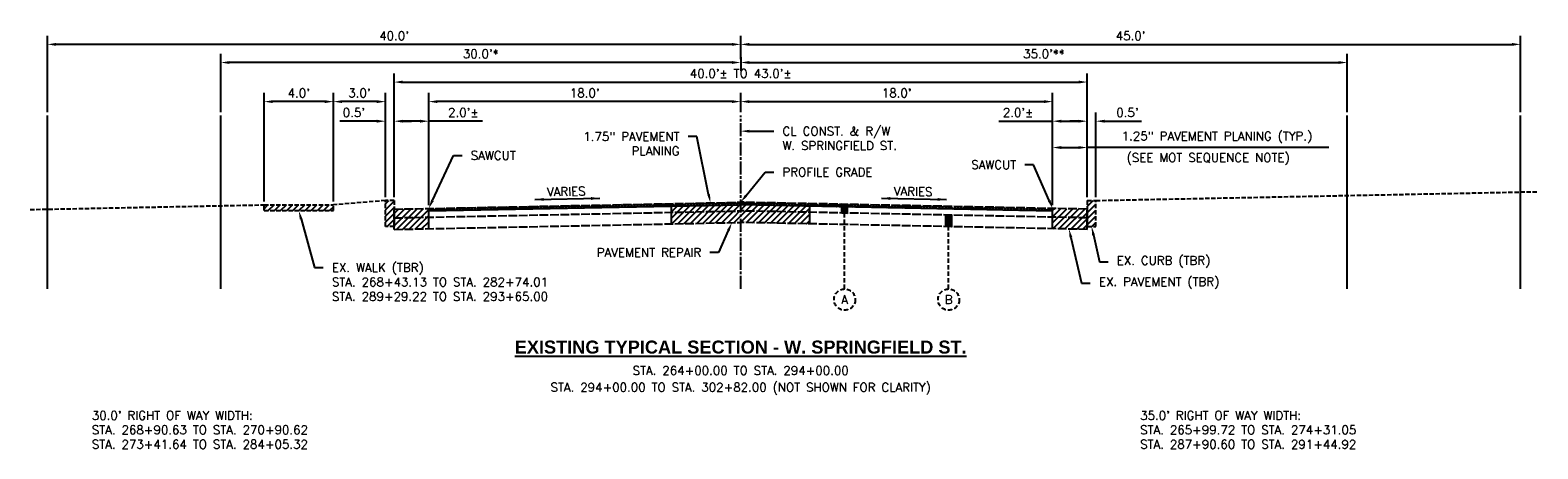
# Model space of a CAD drawing. Extents: x 1490311 to 1490501, y 656428 to 657058.
# Tile 1 of 15: x 1490329 to 1490416, y 656428 to 656452. Entities that reach past the tile are written whole.
import ezdxf
from ezdxf import colors
from ezdxf.entities.mleader import LeaderData, LeaderLine
from ezdxf.enums import TextEntityAlignment as Align
from ezdxf.math import Vec2, Vec3

# ---------------------------------------------------------------- set-up
doc = ezdxf.new("R2010")
doc.units = 0
doc.header["$MEASUREMENT"] = 0
doc.header["$PDMODE"] = 34
doc.header["$PDSIZE"] = 0.004
for name, pattern in [('B', [0.3, 0.25, -0.05]), ('C', [0.6, 0.5, -0.1]), ('E', [1, 0.75, -0.05, 0.15, -0.05]), ('HIDDEN', [0.375, 0.25, -0.125]), ('rowex', [0])]:
    doc.linetypes.add(name, pattern=pattern)
for name, color, linetype in [('CENTERLINE', 180, 'E'), ('E-CURB', 35, 'B'), ('E-GROUND', 82, 'B'), ('E-PAVEMENT', 27, 'C'), ('E-ROFW-EX', 6, 'rowex'), ('E-WALK', 132, 'B'), ('P-LABEL', 7, 'Continuous'), ('P-REMOVE', 1, 'Continuous')]:
    doc.layers.add(name, color=color, linetype=linetype)
doc.styles.add('SOLID', font='arialbd.ttf')
doc.styles.get("Standard").update_dxf_attribs({"font": 'simplex.shx'})
doc.dimstyles.new('COEC', dxfattribs={"dimscale": 13.9, "dimtxt": 0.18, "dimasz": 0.18, "dimexe": 0.18, "dimexo": 0.0625, "dimgap": 0.09, "dimtad": 1, "dimzin": 0, "dimdsep": 46, "dimtxsty": 'Standard', "dimcen": 0.09, "dimclrd": 256, "dimclre": 256, "dimclrt": 256, "dimaunit": 1, "dimadec": 4, "dimazin": 0, "dimtfac": 1, "dimtofl": 0, "dimtmove": 0, "dimatfit": 3, "dimfxl": 1, "dimtolj": 1, "dimtzin": 0, "dimlwd": -1, "dimlwe": -1, "dimarcsym": 0})
pattern_1 = [(45, (0, 0), (-0.176776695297, 0.176776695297), [])]
pattern_2 = [(45, (0, 0), (-0.088388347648, 0.088388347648), []), (135, (0, 0), (-0.088388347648, -0.088388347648), [])]

# ---------------------------------------------------------------- blocks, each defined once
blk = doc.blocks.new('*D351')
at = {"layer": 'Defpoints', "color": 0, "transparency": 16777216}
for p in [(1490351.783, 656448.236), (1490369.783, 656447.436), (1490351.783, 656442.076)]:
    blk.add_point(p, dxfattribs=at)
at = {"layer": 'P-LABEL', "transparency": 16777216}
for p, q in [((1490351.783, 656442.276), (1490351.783, 656448.736)), ((1490369.283, 656448.236), (1490352.283, 656448.236)), ((1490369.783, 656447.636), (1490369.783, 656448.736))]:
    blk.add_line(p, q, dxfattribs=at)
for points in [[(1490352.283, 656448.319), (1490352.283, 656448.152), (1490351.783, 656448.236)], [(1490369.283, 656448.319), (1490369.283, 656448.152), (1490369.783, 656448.236)]]:
    blk.add_solid(points, dxfattribs=at)
at = {"layer": 'P-LABEL', "transparency": 16777216, "insert": (1490360.783, 656448.733), "char_height": 0.5, "attachment_point": 5}
blk.add_mtext("\\A1;18.0'", dxfattribs=at)
blk = doc.blocks.new('*D352')
at = {"layer": 'Defpoints', "color": 0, "transparency": 16777216}
for p in [(1490349.783, 656447.108), (1490349.783, 656442.536), (1490351.783, 656442.076)]:
    blk.add_point(p, dxfattribs=at)
at = {"layer": 'P-LABEL', "transparency": 16777216}
for p, q in [((1490349.783, 656442.786), (1490349.783, 656447.608)), ((1490351.783, 656442.326), (1490351.783, 656447.608)), ((1490351.283, 656447.108), (1490350.283, 656447.108)), ((1490354.894, 656447.108), (1490351.783, 656447.108))]:
    blk.add_line(p, q, dxfattribs=at)
for points in [[(1490350.283, 656447.191), (1490350.283, 656447.024), (1490349.783, 656447.108)], [(1490351.283, 656447.191), (1490351.283, 656447.024), (1490351.783, 656447.108)]]:
    blk.add_solid(points, dxfattribs=at)
at = {"layer": 'P-LABEL', "transparency": 16777216, "insert": (1490353.777, 656447.605), "char_height": 0.5, "attachment_point": 5}
blk.add_mtext("\\A1;2.0'%%P", dxfattribs=at)
blk = doc.blocks.new('*D353')
at = {"layer": 'Defpoints', "color": 0, "transparency": 16777216}
for p in [(1490387.783, 656448.236), (1490369.783, 656447.436), (1490387.783, 656442.076)]:
    blk.add_point(p, dxfattribs=at)
at = {"layer": 'P-LABEL', "transparency": 16777216}
for p, q in [((1490369.783, 656447.636), (1490369.783, 656448.736)), ((1490370.283, 656448.236), (1490387.283, 656448.236)), ((1490387.783, 656442.276), (1490387.783, 656448.736))]:
    blk.add_line(p, q, dxfattribs=at)
for points in [[(1490370.283, 656448.319), (1490370.283, 656448.152), (1490369.783, 656448.236)], [(1490387.283, 656448.319), (1490387.283, 656448.152), (1490387.783, 656448.236)]]:
    blk.add_solid(points, dxfattribs=at)
at = {"layer": 'P-LABEL', "transparency": 16777216, "insert": (1490378.783, 656448.733), "char_height": 0.5, "attachment_point": 5}
blk.add_mtext("\\A1;18.0'", dxfattribs=at)
blk = doc.blocks.new('*D354')
at = {"layer": 'Defpoints', "color": 0, "transparency": 16777216}
for p in [(1490389.783, 656447.108), (1490387.783, 656442.076), (1490389.783, 656442.536)]:
    blk.add_point(p, dxfattribs=at)
at = {"layer": 'P-LABEL', "transparency": 16777216}
for p, q in [((1490387.783, 656442.326), (1490387.783, 656447.608)), ((1490389.783, 656442.786), (1490389.783, 656447.608)), ((1490384.672, 656447.108), (1490387.783, 656447.108)), ((1490388.283, 656447.108), (1490389.283, 656447.108))]:
    blk.add_line(p, q, dxfattribs=at)
for points in [[(1490388.283, 656447.191), (1490388.283, 656447.024), (1490387.783, 656447.108)], [(1490389.283, 656447.191), (1490389.283, 656447.024), (1490389.783, 656447.108)]]:
    blk.add_solid(points, dxfattribs=at)
at = {"layer": 'P-LABEL', "transparency": 16777216, "insert": (1490385.788, 656447.605), "char_height": 0.5, "attachment_point": 5}
blk.add_mtext("\\A1;2.0'%%P", dxfattribs=at)
blk = doc.blocks.new('*D355')
at = {"layer": 'Defpoints', "color": 0, "transparency": 16777216}
for p in [(1490389.783, 656449.363), (1490349.783, 656442.536), (1490389.783, 656442.536)]:
    blk.add_point(p, dxfattribs=at)
at = {"layer": 'P-LABEL', "transparency": 16777216}
for p, q in [((1490349.783, 656442.736), (1490349.783, 656449.863)), ((1490389.783, 656442.736), (1490389.783, 656449.863)), ((1490350.283, 656449.363), (1490389.283, 656449.363))]:
    blk.add_line(p, q, dxfattribs=at)
for points in [[(1490350.283, 656449.447), (1490350.283, 656449.28), (1490349.783, 656449.363)], [(1490389.283, 656449.447), (1490389.283, 656449.28), (1490389.783, 656449.363)]]:
    blk.add_solid(points, dxfattribs=at)
at = {"layer": 'P-LABEL', "transparency": 16777216, "insert": (1490369.783, 656449.861), "char_height": 0.5, "attachment_point": 5}
blk.add_mtext("\\A1;40.0'%%P TO 43.0'%%P", dxfattribs=at)
blk = doc.blocks.new('*D356')
at = {"layer": 'Defpoints', "color": 0, "transparency": 16777216}
for p in [(1490349.783, 656447.108), (1490349.283, 656442.536), (1490349.783, 656442.536)]:
    blk.add_point(p, dxfattribs=at)
at = {"layer": 'P-LABEL', "transparency": 16777216}
for p, q in [((1490349.283, 656442.736), (1490349.283, 656447.608)), ((1490349.783, 656442.736), (1490349.783, 656447.608)), ((1490348.783, 656447.108), (1490346.645, 656447.108)), ((1490350.283, 656447.108), (1490350.783, 656447.108))]:
    blk.add_line(p, q, dxfattribs=at)
for points in [[(1490348.783, 656447.191), (1490348.783, 656447.024), (1490349.283, 656447.108)], [(1490350.283, 656447.191), (1490350.283, 656447.024), (1490349.783, 656447.108)]]:
    blk.add_solid(points, dxfattribs=at)
at = {"layer": 'P-LABEL', "transparency": 16777216, "insert": (1490347.464, 656447.605), "char_height": 0.5, "attachment_point": 5}
blk.add_mtext("\\A1;0.5'", dxfattribs=at)
blk = doc.blocks.new('*D357')
at = {"layer": 'Defpoints', "color": 0, "transparency": 16777216}
for p in [(1490346.283, 656448.236), (1490346.283, 656442.286), (1490349.283, 656442.536)]:
    blk.add_point(p, dxfattribs=at)
at = {"layer": 'P-LABEL', "transparency": 16777216}
for p, q in [((1490346.283, 656442.486), (1490346.283, 656448.736)), ((1490348.783, 656448.236), (1490346.783, 656448.236)), ((1490349.283, 656442.736), (1490349.283, 656448.736))]:
    blk.add_line(p, q, dxfattribs=at)
for points in [[(1490346.783, 656448.319), (1490346.783, 656448.152), (1490346.283, 656448.236)], [(1490348.783, 656448.319), (1490348.783, 656448.152), (1490349.283, 656448.236)]]:
    blk.add_solid(points, dxfattribs=at)
at = {"layer": 'P-LABEL', "transparency": 16777216, "insert": (1490347.783, 656448.733), "char_height": 0.5, "attachment_point": 5}
blk.add_mtext("\\A1;3.0'", dxfattribs=at)
blk = doc.blocks.new('*D358')
at = {"layer": 'Defpoints', "color": 0, "transparency": 16777216}
for p in [(1490342.283, 656448.236), (1490342.283, 656442.286), (1490346.283, 656442.286)]:
    blk.add_point(p, dxfattribs=at)
at = {"layer": 'P-LABEL', "transparency": 16777216}
for p, q in [((1490342.283, 656442.486), (1490342.283, 656448.736)), ((1490345.783, 656448.236), (1490342.783, 656448.236)), ((1490346.283, 656442.486), (1490346.283, 656448.736))]:
    blk.add_line(p, q, dxfattribs=at)
for points in [[(1490342.783, 656448.319), (1490342.783, 656448.152), (1490342.283, 656448.236)], [(1490345.783, 656448.319), (1490345.783, 656448.152), (1490346.283, 656448.236)]]:
    blk.add_solid(points, dxfattribs=at)
at = {"layer": 'P-LABEL', "transparency": 16777216, "insert": (1490344.283, 656448.733), "char_height": 0.5, "attachment_point": 5}
blk.add_mtext("\\A1;4.0'", dxfattribs=at)
blk = doc.blocks.new('*D359')
at = {"layer": 'Defpoints', "color": 0, "transparency": 16777216}
for p in [(1490389.783, 656447.108), (1490389.783, 656442.536), (1490390.283, 656442.536)]:
    blk.add_point(p, dxfattribs=at)
at = {"layer": 'P-LABEL', "transparency": 16777216}
for p, q in [((1490389.783, 656442.736), (1490389.783, 656447.608)), ((1490390.283, 656442.736), (1490390.283, 656447.608)), ((1490389.283, 656447.108), (1490388.783, 656447.108)), ((1490390.783, 656447.108), (1490392.921, 656447.108))]:
    blk.add_line(p, q, dxfattribs=at)
for points in [[(1490389.283, 656447.191), (1490389.283, 656447.024), (1490389.783, 656447.108)], [(1490390.783, 656447.191), (1490390.783, 656447.024), (1490390.283, 656447.108)]]:
    blk.add_solid(points, dxfattribs=at)
at = {"layer": 'P-LABEL', "transparency": 16777216, "insert": (1490392.102, 656447.605), "char_height": 0.5, "attachment_point": 5}
blk.add_mtext("\\A1;0.5'", dxfattribs=at)
blk = doc.blocks.new('*D360')
at = {"layer": 'Defpoints', "color": 0, "transparency": 16777216}
for p in [(1490369.783, 656450.991), (1490339.783, 656450.491), (1490339.783, 656447.436)]:
    blk.add_point(p, dxfattribs=at)
at = {"layer": 'P-LABEL', "transparency": 16777216}
for p, q in [((1490339.783, 656447.636), (1490339.783, 656450.991)), ((1490369.783, 656450.791), (1490369.783, 656449.991)), ((1490369.283, 656450.491), (1490340.283, 656450.491))]:
    blk.add_line(p, q, dxfattribs=at)
for points in [[(1490340.283, 656450.574), (1490340.283, 656450.408), (1490339.783, 656450.491)], [(1490369.283, 656450.574), (1490369.283, 656450.408), (1490369.783, 656450.491)]]:
    blk.add_solid(points, dxfattribs=at)
at = {"layer": 'P-LABEL', "transparency": 16777216, "insert": (1490354.783, 656450.989), "char_height": 0.5, "attachment_point": 5}
blk.add_mtext("\\A1;30.0'*", dxfattribs=at)
blk = doc.blocks.new('*D361')
at = {"layer": 'Defpoints', "color": 0, "transparency": 16777216}
for p in [(1490329.783, 656451.536), (1490369.783, 656450.491), (1490329.783, 656447.436)]:
    blk.add_point(p, dxfattribs=at)
at = {"layer": 'P-LABEL', "transparency": 16777216}
for p, q in [((1490329.783, 656447.636), (1490329.783, 656452.036)), ((1490369.783, 656450.691), (1490369.783, 656452.036)), ((1490369.283, 656451.536), (1490330.283, 656451.536))]:
    blk.add_line(p, q, dxfattribs=at)
for points in [[(1490330.283, 656451.619), (1490330.283, 656451.452), (1490329.783, 656451.536)], [(1490369.283, 656451.619), (1490369.283, 656451.452), (1490369.783, 656451.536)]]:
    blk.add_solid(points, dxfattribs=at)
at = {"layer": 'P-LABEL', "transparency": 16777216, "insert": (1490349.783, 656452.033), "char_height": 0.5, "attachment_point": 5}
blk.add_mtext("\\A1;40.0'", dxfattribs=at)
blk = doc.blocks.new('*D362')
at = {"layer": 'Defpoints', "color": 0, "transparency": 16777216}
for p in [(1490369.783, 656450.991), (1490404.783, 656450.491), (1490404.783, 656447.436)]:
    blk.add_point(p, dxfattribs=at)
at = {"layer": 'P-LABEL', "transparency": 16777216}
for p, q in [((1490369.783, 656450.791), (1490369.783, 656449.991)), ((1490404.783, 656447.636), (1490404.783, 656450.991)), ((1490370.283, 656450.491), (1490404.283, 656450.491))]:
    blk.add_line(p, q, dxfattribs=at)
for points in [[(1490370.283, 656450.574), (1490370.283, 656450.408), (1490369.783, 656450.491)], [(1490404.283, 656450.574), (1490404.283, 656450.408), (1490404.783, 656450.491)]]:
    blk.add_solid(points, dxfattribs=at)
at = {"layer": 'P-LABEL', "transparency": 16777216, "insert": (1490387.283, 656450.989), "char_height": 0.5, "attachment_point": 5}
blk.add_mtext("\\A1;35.0'**", dxfattribs=at)
blk = doc.blocks.new('*D363')
at = {"layer": 'Defpoints', "color": 0, "transparency": 16777216}
for p in [(1490414.783, 656451.536), (1490369.783, 656450.491), (1490414.783, 656447.436)]:
    blk.add_point(p, dxfattribs=at)
at = {"layer": 'P-LABEL', "transparency": 16777216}
for p, q in [((1490369.783, 656450.691), (1490369.783, 656452.036)), ((1490414.783, 656447.636), (1490414.783, 656452.036)), ((1490370.283, 656451.536), (1490414.283, 656451.536))]:
    blk.add_line(p, q, dxfattribs=at)
for points in [[(1490370.283, 656451.619), (1490370.283, 656451.452), (1490369.783, 656451.536)], [(1490414.283, 656451.619), (1490414.283, 656451.452), (1490414.783, 656451.536)]]:
    blk.add_solid(points, dxfattribs=at)
at = {"layer": 'P-LABEL', "transparency": 16777216, "insert": (1490392.283, 656452.033), "char_height": 0.5, "attachment_point": 5}
blk.add_mtext("\\A1;45.0'", dxfattribs=at)
blk = doc.blocks.new('*D510')
at = {"layer": 'Defpoints', "color": 0, "transparency": 16777216}
for p in [(1490389.783, 656445.59), (1490387.783, 656442.076), (1490389.783, 656442.536)]:
    blk.add_point(p, dxfattribs=at)
at = {"layer": 'P-LABEL', "transparency": 16777216}
for p, q in [((1490387.783, 656442.326), (1490387.783, 656446.09)), ((1490388.283, 656445.59), (1490389.283, 656445.59)), ((1490389.783, 656442.786), (1490389.783, 656446.09)), ((1490403.728, 656445.59), (1490389.783, 656445.59))]:
    blk.add_line(p, q, dxfattribs=at)
for points in [[(1490388.283, 656445.673), (1490388.283, 656445.506), (1490387.783, 656445.59)], [(1490389.283, 656445.673), (1490389.283, 656445.506), (1490389.783, 656445.59)]]:
    blk.add_solid(points, dxfattribs=at)
at = {"layer": 'P-LABEL', "transparency": 16777216, "insert": (1490397.266, 656446.17), "char_height": 0.5, "attachment_point": 5}
blk.add_mtext('\\A1;1.25" PAVEMENT PLANING (TYP.)', dxfattribs=at)

msp = doc.modelspace()

# ---------------------------------------------------------------- hatches: boundary and pattern name
at = {"layer": 'P-LABEL'}
h = msp.add_hatch(color=256, dxfattribs=at)
h.dxf.hatch_style = 1
h.paths.add_polyline_path([(1490375.949, 656441.813), (1490375.949, 656442.313), (1490375.616, 656442.319), (1490375.616, 656441.819)])
h = msp.add_hatch(color=256, dxfattribs=at)
h.dxf.hatch_style = 1
h.paths.add_polyline_path([(1490381.949, 656441.693), (1490381.949, 656441.026), (1490381.616, 656441.033), (1490381.616, 656441.699)])
at = {"layer": 'P-REMOVE'}
h = msp.add_hatch(dxfattribs=at)
h.set_pattern_fill('ANSI31', color=40, scale=2)
h.set_pattern_definition(pattern_1)
h.paths.add_polyline_path([(1490346.283, 656442.286), (1490342.283, 656442.286), (1490342.283, 656441.953), (1490346.283, 656441.953)])
h = msp.add_hatch(dxfattribs=at)
h.set_pattern_fill('ANSI31', color=40, scale=2)
h.set_pattern_definition(pattern_1)
h.paths.add_polyline_path([(1490351.783, 656440.91), (1490349.783, 656440.87), (1490349.783, 656441.036), (1490349.283, 656441.036), (1490349.283, 656442.536), (1490349.783, 656442.536), (1490349.783, 656442.036), (1490351.783, 656442.076)])
h = msp.add_hatch(dxfattribs=at)
h.set_pattern_fill('ANSI37', color=40)
h.set_pattern_definition(pattern_2)
h.paths.add_polyline_path([(1490369.783, 656442.291), (1490369.783, 656442.436), (1490351.783, 656442.076), (1490351.783, 656441.931)])
h = msp.add_hatch(dxfattribs=at)
h.set_pattern_fill('ANSI31', color=40, scale=2)
h.set_pattern_definition(pattern_1)
h.paths.add_polyline_path([(1490369.783, 656441.936), (1490365.783, 656441.856), (1490365.783, 656441.19), (1490369.783, 656441.27)])
h.paths.add_polyline_path([(1490369.783, 656442.29), (1490369.775, 656442.29), (1490365.783, 656442.211), (1490365.783, 656441.856), (1490369.783, 656441.936)])
h.paths.add_polyline_path([(1490373.783, 656441.856), (1490369.783, 656441.936), (1490369.783, 656441.27), (1490373.783, 656441.19)])
h.paths.add_polyline_path([(1490373.783, 656442.21), (1490369.783, 656442.29), (1490369.783, 656441.936), (1490373.783, 656441.856)])
h = msp.add_hatch(dxfattribs=at)
h.set_pattern_fill('ANSI37', color=40)
h.set_pattern_definition(pattern_2)
h.paths.add_polyline_path([(1490387.783, 656442.076), (1490369.783, 656442.436), (1490369.783, 656442.29), (1490387.783, 656441.93)])
h = msp.add_hatch(dxfattribs=at)
h.set_pattern_fill('ANSI31', color=40, scale=2)
h.set_pattern_definition(pattern_1)
h.paths.add_polyline_path([(1490387.783, 656442.076), (1490387.783, 656440.91), (1490389.783, 656440.87), (1490389.783, 656441.036), (1490390.283, 656441.036), (1490390.283, 656442.536), (1490389.783, 656442.536), (1490389.783, 656442.036)])

# ---------------------------------------------------------------- linework, layer by layer
at = {"layer": 'CENTERLINE', "flags": 128}
msp.add_lwpolyline([(1490369.783, 656437.436), (1490369.783, 656447.436)], dxfattribs=at)
at = {"layer": 'E-CURB', "flags": 128}
for points in [[(1490349.283, 656441.036), (1490349.283, 656442.536)], [(1490349.783, 656442.536), (1490349.283, 656442.536)], [(1490349.783, 656442.536), (1490349.783, 656441.036)], [(1490389.783, 656442.536), (1490390.283, 656442.536)], [(1490389.783, 656442.536), (1490389.783, 656441.036)], [(1490390.283, 656441.036), (1490390.283, 656442.536)], [(1490349.783, 656441.036), (1490349.283, 656441.036)], [(1490389.783, 656441.036), (1490390.283, 656441.036)]]:
    msp.add_lwpolyline(points, dxfattribs=at)
at = {"layer": 'E-GROUND', "flags": 128}
for points in [[(1490390.283, 656442.536), (1490415.783, 656443.046)], [(1490328.783, 656442.016), (1490342.283, 656442.286)], [(1490349.283, 656442.536), (1490346.283, 656442.286)]]:
    msp.add_lwpolyline(points, dxfattribs=at)
at = {"layer": 'E-PAVEMENT', "flags": 128}
for points in [[(1490349.783, 656442.036), (1490369.783, 656442.436)], [(1490349.783, 656440.87), (1490349.783, 656442.036)], [(1490389.783, 656442.036), (1490369.783, 656442.436)], [(1490389.783, 656440.87), (1490389.783, 656442.036)], [(1490349.783, 656441.536), (1490369.783, 656441.936)], [(1490349.783, 656440.87), (1490369.783, 656441.27)], [(1490389.783, 656441.536), (1490369.783, 656441.936)], [(1490389.783, 656440.87), (1490369.783, 656441.27)]]:
    msp.add_lwpolyline(points, dxfattribs=at)
at = {"layer": 'E-ROFW-EX', "flags": 128}
for points in [[(1490329.783, 656437.436), (1490329.783, 656447.436)], [(1490339.783, 656437.436), (1490339.783, 656447.436)], [(1490404.783, 656437.436), (1490404.783, 656447.436)], [(1490414.783, 656437.436), (1490414.783, 656447.436)]]:
    msp.add_lwpolyline(points, dxfattribs=at)
at = {"layer": 'E-WALK', "flags": 128}
for points in [[(1490342.283, 656441.953), (1490342.283, 656442.286)], [(1490342.283, 656442.286), (1490346.283, 656442.286)], [(1490346.283, 656441.953), (1490346.283, 656442.286)], [(1490342.283, 656441.953), (1490346.283, 656441.953)]]:
    msp.add_lwpolyline(points, dxfattribs=at)
at = {"layer": 'P-LABEL'}
for points in [[(1490357.912, 656442.589), (1490361.653, 656442.664)], [(1490377.912, 656442.664), (1490381.653, 656442.589)]]:
    msp.add_lwpolyline(points, dxfattribs=at)
at = {"layer": 'P-LABEL', "flags": 128}
for points in [[(1490375.616, 656441.819), (1490375.616, 656442.319)], [(1490375.949, 656441.813), (1490375.949, 656442.313), (1490375.616, 656442.319), (1490375.616, 656441.819), (1490375.949, 656441.813)], [(1490375.949, 656441.813), (1490375.949, 656442.313)], [(1490381.616, 656441.033), (1490381.616, 656441.699)], [(1490381.949, 656441.693), (1490381.949, 656441.026), (1490381.616, 656441.033), (1490381.616, 656441.699), (1490381.949, 656441.693)], [(1490381.949, 656441.026), (1490381.949, 656441.693)]]:
    msp.add_lwpolyline(points, dxfattribs=at)
at = {"layer": 'P-LABEL', "linetype": 'HIDDEN', "flags": 128}
for points in [[(1490375.783, 656437.436), (1490375.783, 656442.316)], [(1490381.783, 656437.436), (1490381.783, 656441.696)]]:
    msp.add_lwpolyline(points, dxfattribs=at)
at = {"layer": 'P-LABEL', "linetype": 'HIDDEN'}
for centre in [(1490375.783, 656436.825), (1490381.783, 656436.825)]:
    msp.add_circle(centre, 0.611, dxfattribs=at)
at = {"layer": 'P-LABEL'}
for points in [[(1490358.414, 656442.515), (1490357.912, 656442.589), (1490358.411, 656442.682)], [(1490361.155, 656442.57), (1490361.653, 656442.664), (1490361.151, 656442.737)], [(1490378.411, 656442.57), (1490377.912, 656442.664), (1490378.414, 656442.737)], [(1490381.151, 656442.515), (1490381.653, 656442.589), (1490381.155, 656442.682)]]:
    msp.add_solid(points, dxfattribs=at)
at = {"layer": 'P-REMOVE', "flags": 128}
for points in [[(1490351.783, 656441.931), (1490369.775, 656442.29)], [(1490351.783, 656440.91), (1490351.783, 656442.076)], [(1490365.783, 656441.19), (1490365.783, 656442.211)], [(1490387.783, 656441.93), (1490369.775, 656442.29)], [(1490373.783, 656441.19), (1490373.783, 656442.21)], [(1490387.783, 656440.91), (1490387.783, 656442.076)]]:
    msp.add_lwpolyline(points, dxfattribs=at)

# ---------------------------------------------------------------- texts
at = {"layer": 'P-LABEL'}
for s, p in [('(SEE MOT SEQUENCE NOTE)', (1490396.755, 656445.009)), ('A', (1490375.783, 656436.825)), ('B', (1490381.783, 656436.825)), ('STA. 264+00.00 TO STA. 294+00.00', (1490369.783, 656432.738)), ('STA. 294+00.00 TO STA. 302+82.00 (NOT SHOWN FOR CLARITY)', (1490369.783, 656431.767))]:
    msp.add_text(s, height=0.5, dxfattribs=at).set_placement(p, align=Align.MIDDLE_CENTER)
for rotation, p in [(1.14576, (1490359.719, 656443.057)), (358.85424, (1490379.736, 656443.059))]:
    msp.add_text('VARIES', height=0.5, rotation=rotation, dxfattribs=at).set_placement(p, align=Align.MIDDLE_CENTER)
at = {"layer": 'P-LABEL', "style": 'SOLID'}
msp.add_text('%%UEXISTING TYPICAL SECTION - W. SPRINGFIELD ST.', height=0.75, dxfattribs=at).set_placement((1490369.783, 656434.086), align=Align.MIDDLE_CENTER)
at = {"layer": 'P-LABEL', "char_height": 0.5, "attachment_point": 1}
for s, insert in [("30.0' RIGHT OF WAY WIDTH:\\PSTA. 268+90.63 TO STA. 270+90.62\\PSTA. 273+41.64 TO STA. 284+05.32", (1490332.341, 656430.396)), ("35.0' RIGHT OF WAY WIDTH:\\PSTA. 265+99.72 TO STA. 274+31.05\\PSTA. 287+90.60 TO STA. 291+44.92", (1490392.835, 656430.396))]:
    msp.add_mtext_dynamic_manual_height_columns(s, width=22.35857, gutter_width=2.5, heights=[0], dxfattribs=dict(at, insert=insert))

# ---------------------------------------------------------------- dimensions: what is measured, and where the dimension line sits
at = {"layer": 'P-LABEL'}
for base, p1, p2, text, override, picture, middle in [((1490329.783, 656451.536), (1490369.783, 656450.491), (1490329.783, 656447.436), "40.0'", {"dimscale": 4, "dimtxt": 0.125, "dimasz": 0.125, "dimexe": 0.125, "dimexo": 0.05, "dimgap": 0.05}, '*D361', (1490349.783, 656452.033)), ((1490414.783, 656451.536), (1490369.783, 656450.491), (1490414.783, 656447.436), "45.0'", {"dimscale": 4, "dimtxt": 0.125, "dimasz": 0.125, "dimexe": 0.125, "dimexo": 0.05, "dimgap": 0.05}, '*D363', (1490392.283, 656452.033)), ((1490339.783, 656450.491), (1490369.783, 656450.991), (1490339.783, 656447.436), "30.0'*", {"dimscale": 4, "dimtxt": 0.125, "dimasz": 0.125, "dimexe": 0.125, "dimexo": 0.05, "dimgap": 0.05}, '*D360', (1490354.783, 656450.989)), ((1490389.783, 656449.363), (1490349.783, 656442.536), (1490389.783, 656442.536), "40.0'%%P TO 43.0'%%P", {"dimscale": 4, "dimtxt": 0.125, "dimasz": 0.125, "dimexe": 0.125, "dimexo": 0.05, "dimgap": 0.05}, '*D355', (1490369.783, 656449.861)), ((1490404.783, 656450.491), (1490369.783, 656450.991), (1490404.783, 656447.436), "35.0'**", {"dimscale": 4, "dimtxt": 0.125, "dimasz": 0.125, "dimexe": 0.125, "dimexo": 0.05, "dimgap": 0.05}, '*D362', (1490387.283, 656450.989)), ((1490342.283, 656448.236), (1490346.283, 656442.286), (1490342.283, 656442.286), "4.0'", {"dimscale": 4, "dimtxt": 0.125, "dimasz": 0.125, "dimexe": 0.125, "dimexo": 0.05, "dimgap": 0.05, "dimtmove": 1}, '*D358', (1490344.283, 656448.733)), ((1490346.283, 656448.236), (1490349.283, 656442.536), (1490346.283, 656442.286), "3.0'", {"dimscale": 4, "dimtxt": 0.125, "dimasz": 0.125, "dimexe": 0.125, "dimexo": 0.05, "dimgap": 0.05}, '*D357', (1490347.783, 656448.733)), ((1490351.783, 656448.236), (1490369.783, 656447.436), (1490351.783, 656442.076), "18.0'", {"dimscale": 4, "dimtxt": 0.125, "dimasz": 0.125, "dimexe": 0.125, "dimexo": 0.05, "dimgap": 0.05}, '*D351', (1490360.783, 656448.733))]:
    dim = msp.add_linear_dim(base=base, p1=p1, p2=p2, text=text, dimstyle='COEC', override=override, dxfattribs=at)
    dim.commit()
    dim.dimension.update_dxf_attribs({"geometry": picture, "text_midpoint": middle})
dim = msp.add_linear_dim(base=(1490387.783, 656448.236), p1=(1490369.783, 656447.436), p2=(1490387.783, 656442.076), angle=180, text="18.0'", dimstyle='COEC', override={"dimscale": 4, "dimtxt": 0.125, "dimasz": 0.125, "dimexe": 0.125, "dimexo": 0.05, "dimgap": 0.05}, dxfattribs=at)
dim.commit()
dim.dimension.update_dxf_attribs({"geometry": '*D353', "text_midpoint": (1490378.783, 656448.733)})
for p1, text, override, picture, middle in [((1490349.283, 656442.536), "0.5'", {"dimscale": 4, "dimtxt": 0.125, "dimasz": 0.125, "dimexe": 0.125, "dimexo": 0.05, "dimgap": 0.05}, '*D356', (1490347.464, 656447.108)), ((1490351.783, 656442.076), "2.0'%%P", {"dimscale": 4, "dimtxt": 0.125, "dimasz": 0.125, "dimexe": 0.125, "dimgap": 0.05, "dimtmove": 1}, '*D352', (1490353.777, 656447.605))]:
    dim = msp.add_linear_dim(base=(1490349.783, 656447.108), p1=p1, p2=(1490349.783, 656442.536), text=text, dimstyle='COEC', override=override, dxfattribs=at)
    dim.commit()
    dim.dimension.update_dxf_attribs({"geometry": picture, "text_midpoint": middle, "dimtype": 160})
for base, p1, text, override, picture, middle in [((1490389.783, 656447.108), (1490387.783, 656442.076), "2.0'%%P", {"dimscale": 4, "dimtxt": 0.125, "dimasz": 0.125, "dimexe": 0.125, "dimgap": 0.05, "dimtmove": 1}, '*D354', (1490385.788, 656447.605)), ((1490389.783, 656445.59), (1490387.783, 656442.076), '1.25" PAVEMENT PLANING (TYP.)', {"dimscale": 4, "dimtxt": 0.125, "dimasz": 0.125, "dimexe": 0.125, "dimgap": 0.05, "dimtmove": 1}, '*D510', (1490397.266, 656445.575)), ((1490389.783, 656447.108), (1490390.283, 656442.536), "0.5'", {"dimscale": 4, "dimtxt": 0.125, "dimasz": 0.125, "dimexe": 0.125, "dimexo": 0.05, "dimgap": 0.05}, '*D359', (1490392.102, 656447.108))]:
    dim = msp.add_linear_dim(base=base, p1=p1, p2=(1490389.783, 656442.536), angle=180, text=text, dimstyle='COEC', override=override, dxfattribs=at)
    dim.commit()
    dim.dimension.update_dxf_attribs({"geometry": picture, "text_midpoint": middle, "dimtype": 160})

# ---------------------------------------------------------------- leaders
ml = msp.add_multileader_mtext('Standard', dxfattribs=at)
ml.set_content('1.75" PAVEMENT\\PPLANING', color=256)
ml.set_leader_properties(color=256, linetype='ByLayer', lineweight=-1)
ml.build(insert=Vec2(0, 0))
ml.multileader.update_dxf_attribs({"dogleg_length": 0.125, "arrow_head_size": 0.5, "scale": 4})
ctx = ml.context
ctx.base_point, ctx.scale, ctx.char_height, ctx.arrow_head_size, ctx.landing_gap_size, ctx.plane_origin = Vec3(1490359.538, 656446.225), 4, 0.5, 0.5, 0.5, Vec3(1490368.036, 656442.401)
ctx.text_align_type = 2
notes = []
notes.append((ctx, [(0, (1, 1, 0), (1490367.252, 656446.225), (-1, 0), 0.5, [(0, [(1490368.036, 656442.401)], 0, [])])]))
ctx.mtext.insert, ctx.mtext.alignment, ctx.mtext.flow_direction = Vec3(1490366.252, 656446.475), 3, 5
ml = msp.add_multileader_mtext('Standard', dxfattribs=at)
ml.set_content('CL CONST. & R/W\\PW. SPRINGFIELD ST.', color=256)
ml.set_leader_properties(color=256, linetype='ByLayer', lineweight=-1)
ml.build(insert=Vec2(0, 0))
ml.multileader.update_dxf_attribs({"dogleg_length": 0.125, "arrow_head_size": 0.5, "scale": 4})
ctx = ml.context
ctx.base_point, ctx.scale, ctx.char_height, ctx.arrow_head_size, ctx.landing_gap_size, ctx.plane_origin = Vec3(1490371.697, 656446.532), 4, 0.5, 0.5, 0.5, Vec3(1490369.783, 656446.532)
notes.append((ctx, [(0, (1, 1, 0), (1490371.197, 656446.532), (1, 0), 0.5, [(0, [(1490369.783, 656446.532)], 0, [])])]))
ctx.mtext.insert, ctx.mtext.flow_direction = Vec3(1490372.197, 656446.782), 5
ml = msp.add_multileader_mtext('Standard', dxfattribs=at)
ml.set_content('SAWCUT', color=256)
ml.set_leader_properties(color=256, linetype='ByLayer', lineweight=-1)
ml.build(insert=Vec2(0, 0))
ml.multileader.update_dxf_attribs({"dogleg_length": 0.125, "arrow_head_size": 0.5, "scale": 4})
ctx = ml.context
ctx.base_point, ctx.scale, ctx.char_height, ctx.arrow_head_size, ctx.landing_gap_size, ctx.plane_origin = Vec3(1490353.71, 656445.135), 4, 0.5, 0.5, 0.5, Vec3(1490351.783, 656442.076)
notes.append((ctx, [(0, (1, 1, 0), (1490353.21, 656445.135), (1, 0), 0.5, [(0, [(1490351.783, 656442.076)], 0, [])])]))
ctx.mtext.insert, ctx.mtext.flow_direction = Vec3(1490354.21, 656445.385), 5
ml = msp.add_multileader_mtext('Standard', dxfattribs=at)
ml.set_content('SAWCUT', color=256)
ml.set_leader_properties(color=256, linetype='ByLayer', lineweight=-1)
ml.build(insert=Vec2(0, 0))
ml.multileader.update_dxf_attribs({"dogleg_length": 0.125, "arrow_head_size": 0.5, "scale": 4})
ctx = ml.context
ctx.base_point, ctx.scale, ctx.char_height, ctx.arrow_head_size, ctx.landing_gap_size, ctx.plane_origin = Vec3(1490382.251, 656444.599), 4, 0.5, 0.5, 0.5, Vec3(1490387.783, 656442.076)
ctx.text_align_type = 2
notes.append((ctx, [(0, (1, 1, 0), (1490386.68, 656444.599), (-1, 0), 0.5, [(0, [(1490387.783, 656442.076)], 0, [])])]))
ctx.mtext.insert, ctx.mtext.alignment, ctx.mtext.flow_direction = Vec3(1490385.68, 656444.849), 3, 5
ml = msp.add_multileader_mtext('Standard', dxfattribs=at)
ml.set_content('PROFILE GRADE', color=256)
ml.set_leader_properties(color=256, linetype='ByLayer', lineweight=-1)
ml.build(insert=Vec2(0, 0))
ml.multileader.update_dxf_attribs({"dogleg_length": 0.125, "arrow_head_size": 0.5, "scale": 4})
ctx = ml.context
ctx.base_point, ctx.scale, ctx.char_height, ctx.arrow_head_size, ctx.landing_gap_size, ctx.plane_origin = Vec3(1490371.697, 656444.172), 4, 0.5, 0.5, 0.5, Vec3(1490369.783, 656442.436)
notes.append((ctx, [(0, (1, 1, 0), (1490371.197, 656444.172), (1, 0), 0.5, [(0, [(1490369.783, 656442.436)], 0, [])])]))
ctx.mtext.insert, ctx.mtext.flow_direction = Vec3(1490372.197, 656444.422), 5
ml = msp.add_multileader_mtext('Standard', dxfattribs=at)
ml.set_content('EX. WALK (TBR)\\PSTA. 268+43.13 TO STA. 282+74.01\\PSTA. 289+29.22 TO STA. 293+65.00', color=256)
ml.set_leader_properties(color=256, linetype='ByLayer', lineweight=-1)
ml.build(insert=Vec2(0, 0))
ml.multileader.update_dxf_attribs({"dogleg_length": 0.125, "arrow_head_size": 0.5, "scale": 4})
ctx = ml.context
ctx.base_point, ctx.scale, ctx.char_height, ctx.arrow_head_size, ctx.landing_gap_size, ctx.plane_origin = Vec3(1490345.696, 656438.67), 4, 0.5, 0.5, 0.5, Vec3(1490344.283, 656441.953)
notes.append((ctx, [(0, (1, 1, 0), (1490345.196, 656438.67), (1, 0), 0.5, [(0, [(1490344.283, 656441.953)], 0, [])])]))
ctx.mtext.insert, ctx.mtext.width, ctx.mtext.flow_direction = Vec3(1490346.196, 656438.92), 15.70228, 5
ml = msp.add_multileader_mtext('Standard', dxfattribs=at)
ml.set_content('PAVEMENT REPAIR', color=256)
ml.set_leader_properties(color=256, linetype='ByLayer', lineweight=-1)
ml.build(insert=Vec2(0, 0))
ml.multileader.update_dxf_attribs({"dogleg_length": 0.125, "arrow_head_size": 0.5, "scale": 4})
ctx = ml.context
ctx.base_point, ctx.scale, ctx.char_height, ctx.arrow_head_size, ctx.landing_gap_size, ctx.plane_origin = Vec3(1490360.12, 656439.538), 4, 0.5, 0.5, 0.5, Vec3(1490369.275, 656441.259)
ctx.text_align_type = 2
notes.append((ctx, [(0, (1, 1, 0), (1490368.501, 656439.538), (-1, 0), 0.5, [(0, [(1490369.275, 656441.259)], 0, [])])]))
ctx.mtext.insert, ctx.mtext.alignment, ctx.mtext.flow_direction = Vec3(1490367.501, 656439.788), 3, 5
ml = msp.add_multileader_mtext('Standard', dxfattribs=at)
ml.set_content('EX. PAVEMENT (TBR)', color=256)
ml.set_leader_properties(color=256, linetype='ByLayer', lineweight=-1)
ml.build(insert=Vec2(0, 0))
ml.multileader.update_dxf_attribs({"dogleg_length": 0.125, "arrow_head_size": 0.5, "scale": 4})
ctx = ml.context
ctx.base_point, ctx.scale, ctx.char_height, ctx.arrow_head_size, ctx.landing_gap_size, ctx.plane_origin = Vec3(1490389.959, 656437.77), 4, 0.5, 0.5, 0.5, Vec3(1490388.727, 656440.891)
notes.append((ctx, [(0, (1, 1, 0), (1490389.459, 656437.77), (1, 0), 0.5, [(0, [(1490388.727, 656440.891)], 0, [])])]))
ctx.mtext.insert, ctx.mtext.flow_direction = Vec3(1490390.459, 656438.103), 5
ml = msp.add_multileader_mtext('Standard', dxfattribs=at)
ml.set_content('EX. CURB (TBR)', color=256)
ml.set_leader_properties(color=256, linetype='ByLayer', lineweight=-1)
ml.build(insert=Vec2(0, 0))
ml.multileader.update_dxf_attribs({"dogleg_length": 0.125, "arrow_head_size": 0.5, "scale": 4})
ctx = ml.context
ctx.base_point, ctx.scale, ctx.char_height, ctx.arrow_head_size, ctx.landing_gap_size, ctx.plane_origin = Vec3(1490390.982, 656438.992), 4, 0.5, 0.5, 0.5, Vec3(1490390.033, 656441.036)
notes.append((ctx, [(0, (1, 1, 0), (1490390.482, 656438.992), (1, 0), 0.5, [(0, [(1490390.033, 656441.036)], 0, [])])]))
ctx.mtext.insert, ctx.mtext.flow_direction = Vec3(1490391.482, 656439.326), 5
for ctx, leaders in notes:
    for number, flags, end, landing, length, lines in leaders:
        leader = LeaderData()
        leader.index, (leader.has_last_leader_line, leader.has_dogleg_vector, leader.attachment_direction) = number, flags
        leader.last_leader_point, leader.dogleg_vector, leader.dogleg_length = Vec3(end), Vec3(landing), length
        for number, points, colour, breaks in lines:
            line = LeaderLine()
            line.index, line.vertices, line.color, line.breaks = number, Vec3.list(points), colors.encode_raw_color(colour), breaks
            leader.lines.append(line)
        ctx.leaders.append(leader)

doc.saveas('drawing.dxf')
